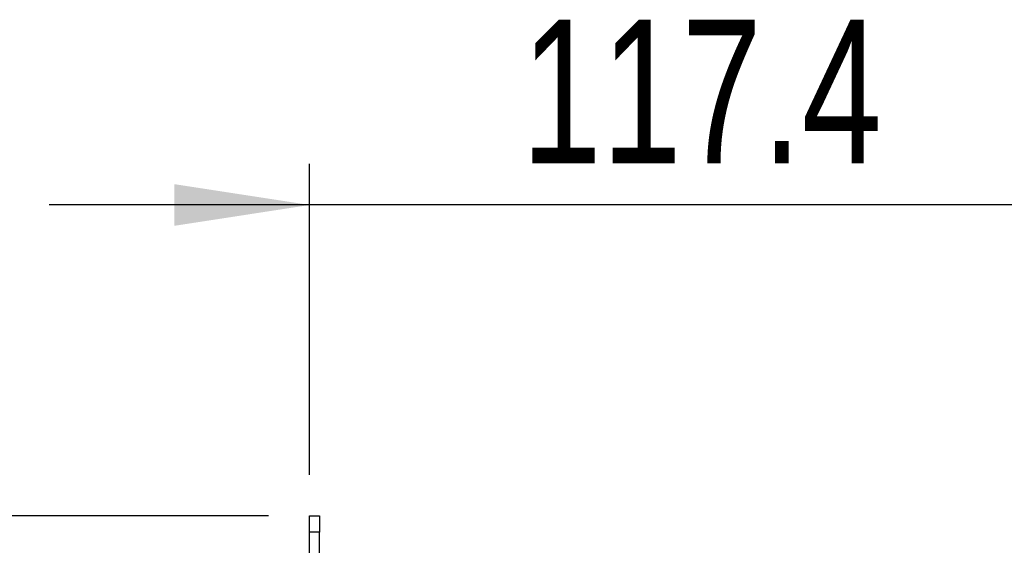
# Model space of a CAD drawing. Header units: millimetres. Extents: x 5 to 273, y 7 to 200.
# Tile 5 of 34: x 34 to 58, y 97 to 109. Entities that reach past the tile are written whole.
import ezdxf

# ---------------------------------------------------------------- set-up
doc = ezdxf.new("R2010")
doc.units = ezdxf.units.MM
doc.layers.add('FORMAT', color=7, linetype='Continuous')
doc.styles.add('SLDTEXTSTYLE0', font='TXT', dxfattribs={"width": 0.75})
doc.dimstyles.new('SLDDIMSTYLE1', dxfattribs={"dimtxt": 3.5, "dimasz": 3.302, "dimexe": 0, "dimexo": 0.0625, "dimgap": 0.875, "dimtad": 1, "dimdec": 1, "dimlfac": 5, "dimrnd": 1e-09, "dimzin": 12, "dimdsep": 46, "dimtxsty": 'SLDTEXTSTYLE0', "dimsah": 1, "dimcen": 0.09, "dimadec": 0, "dimazin": 3, "dimtfac": 1, "dimtofl": 0, "dimtmove": 0, "dimatfit": 3, "dimfxl": 0, "dimfrac": 2, "dimtolj": 1, "dimtzin": 12, "dimarcsym": 0})
doc.dimstyles.new('SLDDIMSTYLE2', dxfattribs={"dimtxt": 3.5, "dimasz": 3.302, "dimexe": 0, "dimexo": 0.0625, "dimgap": 0.875, "dimtad": 1, "dimdec": 1, "dimlfac": 5, "dimrnd": 1e-09, "dimzin": 12, "dimdsep": 46, "dimtxsty": 'SLDTEXTSTYLE0', "dimsah": 1, "dimcen": 0.09, "dimadec": 0, "dimazin": 3, "dimtfac": 1, "dimtmove": 0, "dimatfit": 0, "dimfxl": 0, "dimfrac": 2, "dimtolj": 1, "dimtzin": 12, "dimarcsym": 0})

# ---------------------------------------------------------------- blocks, each defined once
blk = doc.blocks.new('_D_2')
at = {"layer": 'FORMAT'}
for p, q in [((40.544, 97.316), (30.544, 97.316)), ((31.544, 35.039), (31.544, 97.316)), ((42.684, 35.039), (30.544, 35.039))]:
    blk.add_line(p, q, dxfattribs=at)
for points in [[(31.544, 97.316), (31.036, 94.014), (32.052, 94.014)], [(31.544, 35.039), (32.052, 38.341), (31.036, 38.341)]]:
    blk.add_solid(points, dxfattribs=at)
at = {"layer": 'FORMAT', "insert": (27.033, 61.726), "char_height": 3.5, "attachment_point": 1, "rotation": 90, "style": 'SLDTEXTSTYLE0'}
blk.add_mtext('311.4', dxfattribs=at)
blk = doc.blocks.new('_D_3')
at = {"layer": 'FORMAT'}
for p, q in [((41.544, 98.316), (41.544, 105.885)), ((65.024, 98.316), (65.024, 105.885)), ((41.544, 104.885), (35.194, 104.885)), ((65.024, 104.885), (41.544, 104.885)), ((65.024, 104.885), (71.374, 104.885))]:
    blk.add_line(p, q, dxfattribs=at)
for points in [[(41.544, 104.885), (38.242, 105.393), (38.242, 104.377)], [(65.024, 104.885), (68.326, 104.377), (68.326, 105.393)]]:
    blk.add_solid(points, dxfattribs=at)
at = {"layer": 'FORMAT', "insert": (46.707, 109.397), "char_height": 3.5, "attachment_point": 1, "style": 'SLDTEXTSTYLE0'}
blk.add_mtext('117.4', dxfattribs=at)

msp = doc.modelspace()

# ---------------------------------------------------------------- linework, layer by layer
at = {"color": 7, "linetype": 'Continuous', "lineweight": 25}
for p, q in [((41.544, 97.316), (41.784, 97.316)), ((41.544, 96.916), (41.544, 97.316)), ((41.784, 97.316), (41.784, 96.916)), ((41.784, 96.916), (41.544, 96.916)), ((41.544, 93.616), (41.544, 96.916)), ((41.784, 93.616), (41.784, 96.916))]:
    msp.add_line(p, q, dxfattribs=at)

# ---------------------------------------------------------------- dimensions: what is measured, and where the dimension line sits
at = {"layer": 'FORMAT'}
dim = msp.add_linear_dim(base=(41.544, 104.885), p1=(65.024, 97.316), p2=(41.544, 97.316), dimstyle='SLDDIMSTYLE2', dxfattribs=at)
dim.commit()
dim.dimension.update_dxf_attribs({"geometry": '_D_3', "text_midpoint": (52.525, 104.885), "dimtype": 160})
dim = msp.add_linear_dim(base=(31.544, 97.316), p1=(43.684, 35.039), p2=(41.544, 97.316), angle=90, dimstyle='SLDDIMSTYLE1', dxfattribs=at)
dim.commit()
dim.dimension.update_dxf_attribs({"geometry": '_D_2', "text_midpoint": (31.544, 67.545), "dimtype": 160})

doc.saveas('drawing.dxf')
